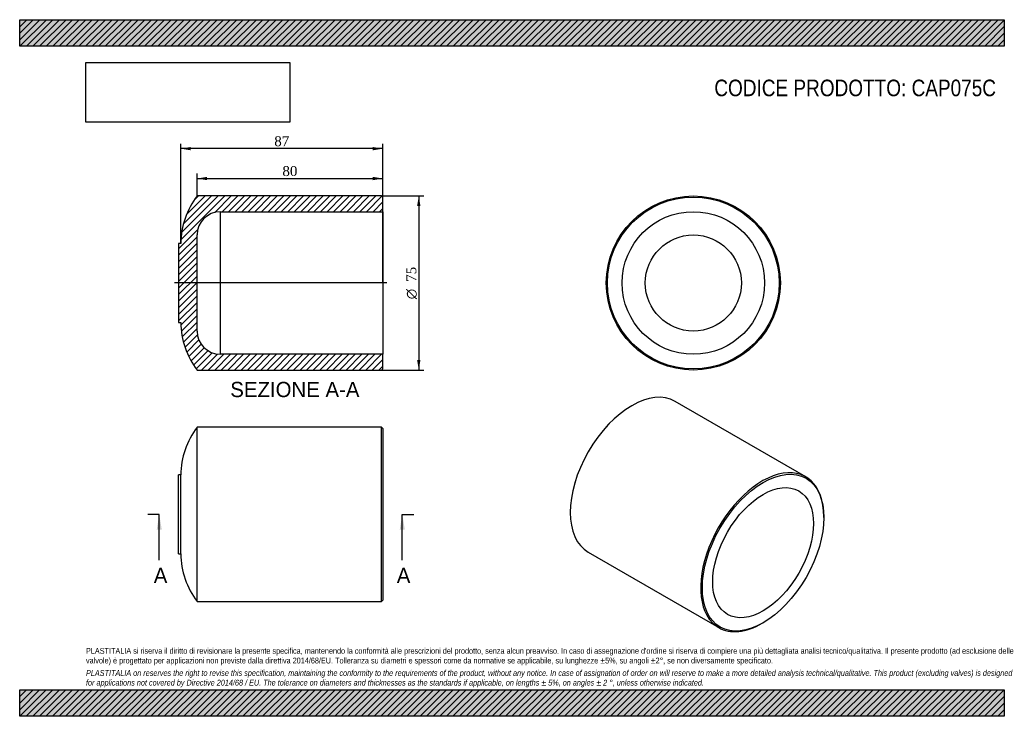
# Model space of a CAD drawing. Header units: millimetres. Extents: x 0 to 424, y 0 to 300.
import ezdxf
from ezdxf.enums import TextEntityAlignment as Align
from ezdxf.lldxf.tags import DXFTag

# ---------------------------------------------------------------- set-up
doc = ezdxf.new("R2010")
doc.units = ezdxf.units.MM
doc.header["$LTSCALE"] = 1.428571
for name, color, linetype in [('CAP075C', 7, 'Continuous'), ('Default', 7, 'Continuous'), ('DV3_Default', 7, 'Continuous')]:
    doc.layers.add(name, color=color, linetype=linetype)
doc.styles.add('SEACAD_Solid_Edge_ANSI', font='seans.ttf')
doc.styles.add('SEACAD_Solid_Edge_ANSI1_Symbols', font='semeca1.ttf')
doc.styles.add('SEACAD_Times_New_Roman', font='times.ttf')
tags = doc.linetypes.add('CENTER2', pattern=[28.575, 19.05, -3.175, 3.175, -3.175]).pattern_tags.tags
tags[10:11] = [DXFTag(74, 4), DXFTag(75, 0), DXFTag(340, '0'), DXFTag(46, 0.0), DXFTag(50, 0.0), DXFTag(44, 0.0), DXFTag(45, 0.0)]
tags[8:9] = [DXFTag(74, 4), DXFTag(75, 0), DXFTag(340, '0'), DXFTag(46, 0.0), DXFTag(50, 0.0), DXFTag(44, 0.0), DXFTag(45, 0.0)]
tags[6:7] = [DXFTag(74, 4), DXFTag(75, 0), DXFTag(340, '0'), DXFTag(46, 0.0), DXFTag(50, 0.0), DXFTag(44, 0.0), DXFTag(45, 0.0)]
tags[4:5] = [DXFTag(74, 4), DXFTag(75, 0), DXFTag(340, '0'), DXFTag(46, 0.0), DXFTag(50, 0.0), DXFTag(44, 0.0), DXFTag(45, 0.0)]
doc.dimstyles.new('ANSImm', dxfattribs={"dimtxt": 4.285714, "dimasz": 4.285714, "dimexe": 2.142857, "dimexo": 0, "dimgap": 1.071429, "dimtad": 1, "dimdsep": 46, "dimtxsty": 'SEACAD_Times_New_Roman', "dimblk1": '_SE_FILLED', "dimblk2": '_SE_FILLED', "dimsah": 1, "dimcen": 2.142857, "dimazin": 0, "dimtfac": 0.85, "dimtdec": 3, "dimtofl": 0, "dimtmove": 0, "dimatfit": 3, "dimfxl": 1, "dimarcsym": 0})
picture_1 = doc.add_image_def('image1.jpg', size_in_pixel=(4302, 1260))

# ---------------------------------------------------------------- blocks, each defined once
blk = doc.blocks.new('SE')
at = {"layer": 'CAP075C', "color": 7, "linetype": 'Continuous'}
for p, q in [((76.45, 49.45), (76.45, 124.45)), ((155.95, 124.45), (76.45, 124.45)), ((155.95, 49.45), (155.95, 124.45)), ((156.45, 123.95), (155.95, 124.45)), ((156.45, 123.95), (156.45, 49.95)), ((68.45, 69.95), (68.45, 103.95)), ((69.45, 103.95), (68.45, 103.95)), ((69.45, 69.95), (69.45, 103.95)), ((68.45, 69.95), (69.45, 69.95)), ((76.45, 49.45), (155.95, 49.45)), ((155.95, 49.45), (156.45, 49.95))]:
    blk.add_line(p, q, dxfattribs=at)
for centre, start, end in [((102.97, 103.95), 142.2937, 180), ((102.97, 69.95), 180, 217.7063)]:
    blk.add_arc(centre, 33.52, start, end, dxfattribs=at)
blk = doc.blocks.new('SE1')
at = {"layer": 'CAP075C', "color": 7, "linetype": 'Continuous'}
for p, q in [((338.73, 103.15), (282.52, 135.61)), ((346.5, 85.58), (346.5, 85.99)), ((245.02, 70.66), (301.23, 38.2)), ((319.98, 40.06), (320.34, 40.26))]:
    blk.add_line(p, q, dxfattribs=at)
for start, end in [(135.9926, 137.6655), (161.6594, 164.017)]:
    blk.add_arc((298.69, 82.96), 62.01, start, end, dxfattribs=at)
for centre, start_param, end_param in [((263.77, 103.13), 3.141593, 6.283185), ((319.98, 70.68), 2.356194, 6.283185), ((319.98, 70.68), 0, 0.785398)]:
    blk.add_ellipse(centre, major_axis=(-18.75, -32.48), ratio=0.57735, start_param=start_param, end_param=end_param, dxfattribs=at)
for major_axis in [(18.5, 32.04), (-15.35, -26.59)]:
    blk.add_ellipse((320.34, 70.47), major_axis=major_axis, ratio=0.57735, dxfattribs=at)
blk = doc.blocks.new('SE3')
at = {"color": 7, "linetype": 'Continuous', "style": 'SEACAD_Solid_Edge_ANSI'}
blk.add_text('A', height=6.57, dxfattribs=at).set_placement((162.49, 63.95), align=Align.TOP_LEFT)
blk = doc.blocks.new('SE4')
at = {"color": 7, "linetype": 'Continuous', "style": 'SEACAD_Solid_Edge_ANSI'}
blk.add_text('A', height=6.57, dxfattribs=at).set_placement((57.77, 63.95), align=Align.TOP_LEFT)
blk = doc.blocks.new('SEANNOT_GROUP')
at = {"linetype": 'Continuous'}
blk.add_hatch(color=7, dxfattribs=at).paths.add_polyline_path([(165.95, 80.38), (164.86, 86.95), (163.76, 80.38)])
at = {"color": 7, "linetype": 'Continuous'}
blk.add_lwpolyline([(164.86, 67.24), (164.86, 86.95)], dxfattribs=at)
blk = doc.blocks.new('SEANNOT_GROUP1')
at = {"linetype": 'Continuous'}
blk.add_hatch(color=7, dxfattribs=at).paths.add_polyline_path([(61.23, 80.38), (60.13, 86.95), (59.04, 80.38)])
at = {"color": 7, "linetype": 'Continuous'}
blk.add_lwpolyline([(60.13, 67.24), (60.13, 86.95)], dxfattribs=at)
blk = doc.blocks.new('SE2')
at = {"layer": 'Default', "color": 7, "linetype": 'CENTER2'}
for p, q in [((60.13, 86.95), (55.21, 86.95)), ((164.86, 86.95), (169.79, 86.95))]:
    blk.add_line(p, q, dxfattribs=at)
at = {"layer": 'Default', "color": 7, "linetype": 'CENTER2', "const_width": 0.0001}
blk.add_lwpolyline([(164.86, 86.95), (60.13, 86.95)], dxfattribs=at)
at = {"layer": 'Default'}
for name in ['SEANNOT_GROUP1', 'SEANNOT_GROUP', 'SE4', 'SE3']:
    blk.add_blockref(name, (0, 0), dxfattribs=at)
blk = doc.blocks.new('SE5')
at = {"layer": 'CAP075C', "linetype": 'Continuous'}
h = blk.add_hatch(dxfattribs=at)
h.set_pattern_fill('LINE', scale=0.62992, angle=45, style=0)
edge = h.paths.add_edge_path()
edge.add_line((155.95, 149.11), (156.45, 149.61))
edge.add_line((156.45, 149.61), (156.45, 155.91))
edge.add_line((156.45, 155.91), (86.45, 155.91))
edge.add_arc((86.45, 165.91), 10, 180, 270, ccw=False)
edge.add_line((76.45, 165.91), (76.45, 207.31))
edge.add_arc((86.45, 207.31), 10, 90, 180, ccw=False)
edge.add_line((86.45, 217.31), (156.45, 217.31))
edge.add_line((156.45, 217.31), (156.45, 223.61))
edge.add_line((156.45, 223.61), (155.95, 224.11))
edge.add_line((155.95, 224.11), (76.45, 224.11))
edge.add_arc((102.97, 203.61), 33.52, 142.2937, 180)
edge.add_line((69.45, 203.61), (68.45, 203.61))
edge.add_line((68.45, 203.61), (68.45, 169.61))
edge.add_line((68.45, 169.61), (69.45, 169.61))
edge.add_arc((102.97, 169.61), 33.52, 180, 217.7063)
edge.add_line((76.45, 149.11), (155.95, 149.11))
at = {"layer": 'CAP075C', "color": 7, "linetype": 'Continuous'}
for p, q in [((155.95, 224.11), (76.45, 224.11)), ((156.45, 223.61), (155.95, 224.11)), ((156.45, 217.31), (156.45, 223.61)), ((86.45, 217.31), (86.45, 155.91)), ((86.45, 217.31), (156.45, 217.31)), ((156.45, 217.31), (156.45, 155.91)), ((76.45, 165.91), (76.45, 207.31)), ((68.45, 203.61), (68.45, 169.61)), ((69.45, 203.61), (68.45, 203.61)), ((68.45, 169.61), (69.45, 169.61)), ((156.45, 155.91), (86.45, 155.91)), ((156.45, 149.61), (156.45, 155.91)), ((76.45, 149.11), (155.95, 149.11)), ((155.95, 149.11), (156.45, 149.61))]:
    blk.add_line(p, q, dxfattribs=at)
for centre, radius, start, end in [((102.97, 203.61), 33.52, 142.2937, 180), ((86.45, 207.31), 10, 90, 180), ((102.97, 169.61), 33.52, 180, 217.7063), ((86.45, 165.91), 10, 180, 270)]:
    blk.add_arc(centre, radius, start, end, dxfattribs=at)
at = {"layer": 'DV3_Default', "color": 7, "linetype": 'CENTER2'}
blk.add_line((158.2, 186.61), (66.7, 186.61), dxfattribs=at)
blk = doc.blocks.new('GDimGGroup')
at = {"layer": 'Default', "linetype": 'Continuous'}
for points in [[(172.69, 219.82), (171.97, 224.11), (171.26, 219.82)], [(172.69, 153.4), (171.26, 153.4), (171.97, 149.11)]]:
    blk.add_hatch(color=7, dxfattribs=at).paths.add_polyline_path(points)
at = {"layer": 'Default', "color": 7, "linetype": 'Continuous'}
for p, q in [((155.95, 224.11), (174.11, 224.11)), ((171.97, 224.11), (171.97, 149.11)), ((155.95, 149.11), (174.11, 149.11))]:
    blk.add_line(p, q, dxfattribs=at)
for s, height, style, p in [('75', 4.286, 'SEACAD_Times_New_Roman', (166.61, 187.09)), ('O', 4.29, 'SEACAD_Solid_Edge_ANSI1_Symbols', (166.61, 179.63))]:
    blk.add_text(s, height=height, rotation=90, dxfattribs=dict(at, style=style)).set_placement(p, align=Align.TOP_LEFT)
blk = doc.blocks.new('SE6')
at = {"layer": 'CAP075C', "color": 7, "linetype": 'Continuous'}
for radius in [37.5, 37, 30.7, 20.7]:
    blk.add_circle((290.28, 186.61), radius, dxfattribs=at)
blk = doc.blocks.new('DMBLK13')
at = {"layer": 'Default', "linetype": 'Continuous'}
for points in [[(73.74, 245.18), (69.45, 244.46), (73.74, 243.75)], [(152.16, 245.18), (152.16, 243.75), (156.45, 244.46)]]:
    blk.add_hatch(color=7, dxfattribs=at).paths.add_polyline_path(points)
at = {"layer": 'Default', "color": 7, "linetype": 'Continuous'}
for p, q in [((69.45, 203.61), (69.45, 246.6)), ((156.45, 186.61), (156.45, 246.6)), ((156.45, 244.46), (69.45, 244.46))]:
    blk.add_line(p, q, dxfattribs=at)
at = {"layer": 'Default', "color": 7, "linetype": 'Continuous', "style": 'SEACAD_Times_New_Roman'}
blk.add_text('87', height=4.286, dxfattribs=at).set_placement((109.7, 249.82), align=Align.TOP_LEFT)
blk = doc.blocks.new('_SE_FILLED')
at = {"color": 0}
blk.add_line((0, 0), (-1, 0), dxfattribs=at)
blk.add_solid([(0, 0), (-1, -0.1665), (-1, 0.1665), (0, 0)], dxfattribs=at)
blk = doc.blocks.new('DMBLK14')
at = {"layer": 'Default', "linetype": 'Continuous'}
for points in [[(80.74, 232.32), (76.45, 231.6), (80.74, 230.89)], [(152.16, 232.32), (152.16, 230.89), (156.45, 231.6)]]:
    blk.add_hatch(color=7, dxfattribs=at).paths.add_polyline_path(points)
at = {"layer": 'Default', "color": 7, "linetype": 'Continuous'}
for p, q in [((76.45, 224.11), (76.45, 233.75)), ((156.45, 223.61), (156.45, 233.75)), ((76.45, 231.6), (156.45, 231.6))]:
    blk.add_line(p, q, dxfattribs=at)
at = {"layer": 'Default', "color": 7, "linetype": 'Continuous', "style": 'SEACAD_Times_New_Roman'}
blk.add_text('80', height=4.286, dxfattribs=at).set_placement((113.2, 236.96), align=Align.TOP_LEFT)

msp = doc.modelspace()

# ---------------------------------------------------------------- hatches: boundary and pattern name
at = {"layer": 'Default', "linetype": 'Continuous'}
h = msp.add_hatch(dxfattribs=at)
h.set_pattern_fill('LINE', scale=0.62992, angle=45, style=0)
h.paths.add_polyline_path([(424.286, 288.571), (424.286, 300), (0, 300), (0, 288.571)])
for points in [[(424.286, 288.571), (424.286, 300), (0, 300), (0, 288.571)], [(424.286, 0), (424.286, 11.429), (0, 11.429), (0, 0)]]:
    msp.add_hatch(color=7, dxfattribs=at).paths.add_polyline_path(points)
h = msp.add_hatch(dxfattribs=at)
h.set_pattern_fill('LINE', scale=0.62992, angle=45, style=0)
h.paths.add_polyline_path([(424.286, 0), (424.286, 11.429), (0, 11.429), (0, 0)])

# ---------------------------------------------------------------- linework, layer by layer
at = {"layer": 'Default', "color": 7, "linetype": 'Continuous'}
for p, q in [((0, 300), (424.286, 300)), ((0, 288.571), (0, 300)), ((424.286, 300), (424.286, 288.571)), ((424.286, 288.571), (0, 288.571)), ((0, 11.429), (424.286, 11.429)), ((0, 0), (0, 11.429)), ((424.286, 11.429), (424.286, 0)), ((424.286, 0), (0, 0))]:
    msp.add_line(p, q, dxfattribs=at)

# ---------------------------------------------------------------- block references
at = {"layer": 'Default'}
for name in ['SE5', 'GDimGGroup', 'SE6', 'SE1', 'SE', 'SE2']:
    msp.add_blockref(name, (0, 0), dxfattribs=at)

# ---------------------------------------------------------------- texts
at = {"layer": 'Default', "color": 7, "linetype": 'Continuous', "style": 'SEACAD_Solid_Edge_ANSI'}
msp.add_text('SEZIONE A-A', height=6.57143, dxfattribs=at).set_placement((90.745, 144.029), align=Align.TOP_LEFT)
at = {"layer": 'Default', "attachment_point": 1}
for s, insert, char_height, width in [('{\\fArial Narrow|b0||i0||c0|p34;\\C7;\\H7.142857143;\\W1.;CODICE PRODOTTO: CAP075C}', (299.326, 274.192), 7.14286, 121.65911), ("{\\fArial Narrow|b0||i0||c0|p34;\\C7;\\H2.5;\\W1.;PLASTITALIA si riserva il diritto di revisionare la presente specifica, mantenendo la conformità alle prescrizioni del prodotto, senza alcun preavviso. In caso di assegnazione d'ordine si riserva di compiere una più dettagliata analisi tecnico/qualitativa. Il presente prodotto (ad esclusione delle \\P}{\\fArial Narrow|b0||i0||c0|p34;\\C7;\\H2.5;\\W1.;valvole) è progettato per applicazioni non previste dalla direttiva 2014/68/EU. Tolleranza su diametri e spessori come da normative se applicabile, su lunghezze ±5%, su angoli ±2°, se non diversamente specificato.\\P}{\\fArial Narrow|b0||i0||c0|p34;\\C7;\\H0.7142857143;\\W1.;   \\P}{\\fArial Narrow|b0||i1||c0|p34;\\C7;\\H2.5;\\W1.;PLASTITALIA on reserves the right to revise this specification, maintaining the conformity to the requirements of the product, without any notice. In case of assignation of order on will reserve to make a more detailed analysis technical/qualitative. This product (excluding valves) is designed \\P}{\\fArial Narrow|b0||i1||c0|p34;\\C7;\\H2.5;\\W1.;for applications not covered by Directive 2014/68 / EU. The tolerance on diameters and thicknesses as the standards if applicable, on lengths ± 5%, on angles ± 2 °, unless otherwise indicated.\\P}", (28.571, 29.432), 2.5, 367.14286)]:
    msp.add_mtext(s, dxfattribs=dict(at, insert=insert, char_height=char_height, width=width))

# ---------------------------------------------------------------- dimensions: what is measured, and where the dimension line sits
at = {"layer": 'Default', "color": 7, "linetype": 'Continuous'}
for base, p1, p2, picture, middle in [((69.45, 244.462), (156.45, 186.61), (69.45, 203.61), 'DMBLK13', (112.95, 244.462)), ((156.45, 231.605), (76.45, 224.11), (156.45, 223.61), 'DMBLK14', (116.45, 231.605))]:
    dim = msp.add_linear_dim(base=base, p1=p1, p2=p2, text='\\A1;<>', dimstyle='ANSImm', dxfattribs=at)
    dim.commit()
    dim.dimension.update_dxf_attribs({"geometry": picture, "text_midpoint": middle, "dimtype": 160})

# ---------------------------------------------------------------- pictures from other files: only their frames are drawn
image = msp.add_image(picture_1, insert=(28.571, 255.862), size_in_units=(87.796, 25.714))
image.dxf.flags = 7

doc.saveas('drawing.dxf')
